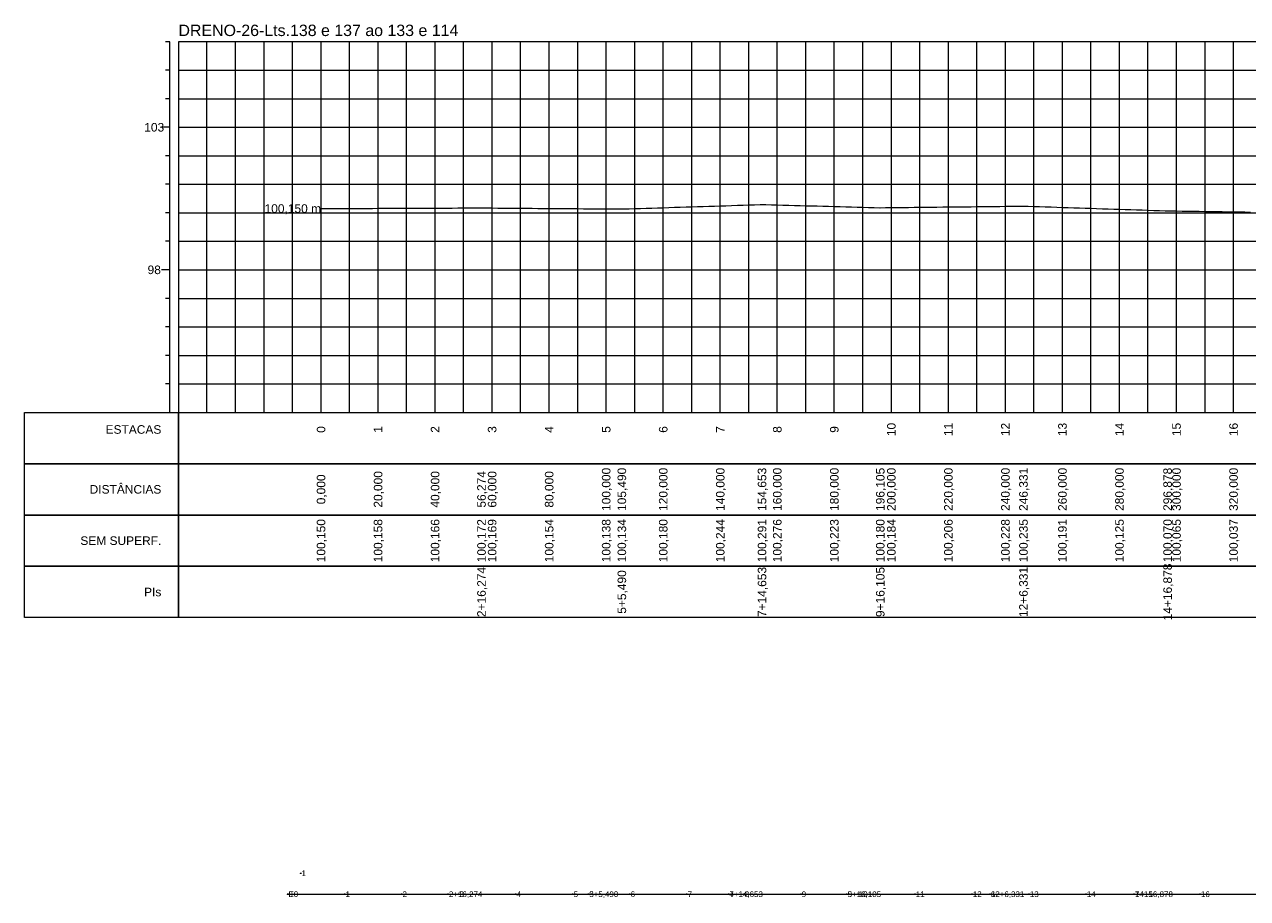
# Model space of a CAD drawing. Header units: inches. Extents: x 4562 to 6266, y 9996 to 10305.
# Tile 1 of 4: x 4562 to 4991, y 9998 to 10305. Entities that reach past the tile are written whole.
import ezdxf
from ezdxf.enums import TextEntityAlignment as Align

# ---------------------------------------------------------------- set-up
doc = ezdxf.new("R2010")
doc.units = ezdxf.units.IN
doc.header["$MEASUREMENT"] = 0
doc.header["$PDMODE"] = 34
doc.header["$PDSIZE"] = 0.2
doc.layers.get('0').update_dxf_attribs({"lineweight": 0})
doc.styles.add('$PF_GREIDE', font='arial.ttf')
doc.styles.add('$VIAS_TEXTOS_PERFIL0', font='arial.ttf')
doc.styles.get("Standard").update_dxf_attribs({"font": 'arial.ttf'})

# ---------------------------------------------------------------- blocks, each defined once
blk = doc.blocks.new('$VIAS_PERFLONG_PERFIL0')
at = {"color": 30}
for p, q in [((-3, 130), (-4.5, 130)), ((10, 0), (10, 130)), ((20, 0), (20, 130)), ((30, 0), (30, 130)), ((40, 0), (40, 130)), ((60, 0), (60, 130)), ((70, 0), (70, 130)), ((80, 0), (80, 130)), ((90, 0), (90, 130)), ((110, 0), (110, 130)), ((120, 0), (120, 130)), ((130, 0), (130, 130)), ((140, 0), (140, 130)), ((160, 0), (160, 130)), ((170, 0), (170, 130)), ((180, 0), (180, 130)), ((190, 0), (190, 130)), ((210, 0), (210, 130)), ((220, 0), (220, 130)), ((230, 0), (230, 130)), ((240, 0), (240, 130)), ((260, 0), (260, 130)), ((270, 0), (270, 130)), ((280, 0), (280, 130)), ((290, 0), (290, 130)), ((310, 0), (310, 130)), ((320, 0), (320, 130)), ((330, 0), (330, 130)), ((340, 0), (340, 130)), ((360, 0), (360, 130)), ((370, 0), (370, 130)), ((-3, 120), (-4.5, 120)), ((0, 120), (1650, 120)), ((-3, 110), (-4.5, 110)), ((0, 110), (1650, 110)), ((-3, 90), (-4.5, 90)), ((0, 90), (1650, 90)), ((-3, 80), (-4.5, 80)), ((0, 80), (1650, 80)), ((-3, 70), (-4.5, 70)), ((0, 70), (1650, 70)), ((-3, 60), (-4.5, 60)), ((0, 60), (1650, 60)), ((-3, 40), (-4.5, 40)), ((0, 40), (1650, 40)), ((-3, 30), (-4.5, 30)), ((0, 30), (1650, 30)), ((-3, 20), (-4.5, 20)), ((0, 20), (1650, 20)), ((-3, 10), (-4.5, 10)), ((0, 10), (1650, 10))]:
    blk.add_line(p, q, dxfattribs=at)
at = {"color": 36}
for p, q in [((-3, 0), (-3, 130)), ((50, 0), (50, 130)), ((100, 0), (100, 130)), ((150, 0), (150, 130)), ((200, 0), (200, 130)), ((250, 0), (250, 130)), ((300, 0), (300, 130)), ((350, 0), (350, 130)), ((-3, 100), (-6, 100)), ((0, 100), (1650, 100)), ((-3, 50), (-6, 50)), ((0, 50), (1650, 50))]:
    blk.add_line(p, q, dxfattribs=at)
at = {"color": 36, "linetype": 'Continuous'}
for points in [[(0, 0), (1650, 0), (1650, 130), (0, 130)], [(-54, 0), (0, 0), (0, -18), (-54, -18)], [(0, 0), (1650, 0), (1650, -18), (0, -18)], [(-54, -18), (0, -18), (0, -36), (-54, -36)], [(0, -18), (1650, -18), (1650, -36), (0, -36)], [(-54, -36), (0, -36), (0, -54), (-54, -54)], [(0, -36), (1650, -36), (1650, -54), (0, -54)], [(-54, -54), (0, -54), (0, -72), (-54, -72)], [(0, -54), (1650, -54), (1650, -72), (0, -72)]]:
    blk.add_lwpolyline(points, close=True, dxfattribs=at)
at = {"color": 5, "linetype": 'Continuous'}
blk.add_lwpolyline([(50, 71.5), (52, 71.51), (54, 71.52), (56, 71.52), (58, 71.53), (60, 71.54), (62, 71.55), (64, 71.56), (66, 71.56), (68, 71.57), (70, 71.58), (72, 71.59), (74, 71.59), (76, 71.6), (78, 71.61), (80, 71.62), (82, 71.63), (84, 71.63), (86, 71.64), (88, 71.65), (90, 71.66), (92, 71.67), (94, 71.67), (96, 71.68), (98, 71.69), (100, 71.7), (102, 71.7), (104, 71.71), (106, 71.72), (106.27, 71.72), (108, 71.71), (110, 71.69), (112, 71.68), (114, 71.66), (116, 71.65), (118, 71.63), (120, 71.61), (122, 71.6), (124, 71.58), (126, 71.57), (128, 71.55), (130, 71.54), (132, 71.52), (134, 71.5), (136, 71.49), (138, 71.47), (140, 71.46), (142, 71.44), (144, 71.43), (146, 71.41), (148, 71.39), (150, 71.38), (152, 71.36), (154, 71.35), (155.49, 71.34), (156, 71.35), (158, 71.42), (160, 71.48), (162, 71.54), (164, 71.61), (166, 71.67), (168, 71.74), (170, 71.8), (172, 71.86), (174, 71.93), (176, 71.99), (178, 72.05), (180, 72.12), (182, 72.18), (184, 72.25), (186, 72.31), (188, 72.37), (190, 72.44), (192, 72.5), (194, 72.57), (196, 72.63), (198, 72.69), (200, 72.76), (202, 72.82), (204, 72.89), (204.65, 72.91), (206, 72.87), (208, 72.82), (210, 72.76), (212, 72.71), (214, 72.66), (216, 72.6), (218, 72.55), (220, 72.5), (222, 72.44), (224, 72.39), (226, 72.34), (228, 72.28), (230, 72.23), (232, 72.18), (234, 72.12), (236, 72.07), (238, 72.02), (240, 71.96), (242, 71.91), (244, 71.86), (246, 71.8), (246.11, 71.8), (248, 71.82), (250, 71.84), (252, 71.87), (254, 71.89), (256, 71.91), (258, 71.93), (260, 71.95), (262, 71.98), (264, 72), (266, 72.02), (268, 72.04), (270, 72.06), (272, 72.09), (274, 72.11), (276, 72.13), (278, 72.15), (280, 72.17), (282, 72.2), (284, 72.22), (286, 72.24), (288, 72.26), (290, 72.28), (292, 72.3), (294, 72.33), (296, 72.35), (296.33, 72.35), (298, 72.3), (300, 72.23), (302, 72.17), (304, 72.1), (306, 72.04), (308, 71.97), (310, 71.91), (312, 71.84), (314, 71.77), (316, 71.71), (318, 71.64), (320, 71.58), (322, 71.51), (324, 71.45), (326, 71.38), (328, 71.32), (330, 71.25), (332, 71.19), (334, 71.12), (336, 71.05), (338, 70.99), (340, 70.92), (342, 70.86), (344, 70.79), (346, 70.73), (346.88, 70.7), (348, 70.68), (350, 70.65), (352, 70.63), (354, 70.6), (356, 70.57), (358, 70.54), (360, 70.51), (362, 70.48), (364, 70.45), (366, 70.42), (368, 70.4), (370, 70.37), (372, 70.34), (374, 70.31), (376, 70.28)], dxfattribs=at)
at = {"color": 7, "linetype": 'Continuous', "style": '$VIAS_TEXTOS_PERFIL0'}
blk.add_text('DRENO-26-Lts.138 e 137 ao 133 e 114', height=4, dxfattribs=at).set_placement((0, 132))
at = {"color": 36, "linetype": 'Continuous', "style": '$PF_GREIDE'}
for s, p in [('103', (-8.5, 100)), ('98', (-8.5, 50))]:
    blk.add_text(s, height=3, dxfattribs=at).set_placement(p, align=Align.MIDDLE_CENTER)
at = {"color": 7, "linetype": 'Continuous', "style": '$PF_GREIDE'}
for s, p in [('100,150 m', (50, 71.5)), ('ESTACAS', (-6, -6)), ('DISTÂNCIAS', (-6, -27)), ('SEM SUPERF.', (-6, -45)), ('PIs', (-6, -63))]:
    blk.add_text(s, height=3, dxfattribs=at).set_placement(p, align=Align.MIDDLE_RIGHT)
for s, p in [('10', (250, -6)), ('11', (270, -6)), ('12', (290, -6)), ('13', (310, -6)), ('14', (330, -6)), ('15', (350, -6)), ('16', (370, -6)), ('0', (50, -6)), ('1', (70, -6)), ('2', (90, -6)), ('3', (110, -6)), ('4', (130, -6)), ('5', (150, -6)), ('6', (170, -6)), ('7', (190, -6)), ('8', (210, -6)), ('9', (230, -6)), ('20,000', (70, -27)), ('40,000', (90, -27)), ('56,274', (106.27, -27)), ('60,000', (110, -27)), ('80,000', (130, -27)), ('100,000', (150, -27)), ('105,490', (155.49, -27)), ('120,000', (170, -27)), ('140,000', (190, -27)), ('154,653', (204.65, -27)), ('160,000', (210, -27)), ('180,000', (230, -27)), ('196,105', (246.11, -27)), ('200,000', (250, -27)), ('220,000', (270, -27)), ('240,000', (290, -27)), ('246,331', (296.33, -27)), ('260,000', (310, -27)), ('280,000', (330, -27)), ('296,878', (346.88, -27)), ('300,000', (350, -27)), ('320,000', (370, -27)), ('0,000', (50, -27)), ('100,150', (50, -45)), ('100,158', (70, -45)), ('100,166', (90, -45)), ('100,172', (106.27, -45)), ('100,169', (110, -45)), ('100,154', (130, -45)), ('100,138', (150, -45)), ('100,134', (155.49, -45)), ('100,180', (170, -45)), ('100,244', (190, -45)), ('100,291', (204.65, -45)), ('100,276', (210, -45)), ('100,223', (230, -45)), ('100,180', (246.11, -45)), ('100,184', (250, -45)), ('100,206', (270, -45)), ('100,228', (290, -45)), ('100,235', (296.33, -45)), ('100,191', (310, -45)), ('100,125', (330, -45)), ('100,070', (346.88, -45)), ('100,065', (350, -45)), ('100,037', (370, -45)), ('2+16,274', (106.27, -63)), ('7+14,653', (204.65, -63)), ('9+16,105', (246.11, -63)), ('12+6,331', (296.33, -63)), ('14+16,878', (346.88, -63)), ('5+5,490', (155.49, -63))]:
    blk.add_text(s, height=3, rotation=90, dxfattribs=at).set_placement(p, align=Align.MIDDLE_CENTER)

msp = doc.modelspace()

# ---------------------------------------------------------------- linework, layer by layer
msp.add_lwpolyline([(4654.48, 10000), (4710.75, 10000), (4759.97, 10000), (4809.13, 10000), (4850.59, 10000), (4900.81, 10000), (4951.36, 10000), (5000, 10000), (5021.2, 10000), (5070.31, 10000), (5118.71, 10000), (5168.71, 10000), (5215.89, 10000), (5287.45, 10000), (5335.21, 10000), (5395.02, 10000), (5436.77, 10000)])
at = {"lineweight": 0}
for p in [(4659.05, 10007.34), (4654.48, 10000), (4654.48, 10000), (4674.48, 10000), (4694.48, 10000), (4710.75, 10000), (4710.75, 10000), (4714.48, 10000), (4734.48, 10000), (4754.48, 10000), (4759.97, 10000), (4759.97, 10000), (4774.48, 10000), (4794.48, 10000), (4809.13, 10000), (4809.13, 10000), (4814.48, 10000), (4834.48, 10000), (4850.59, 10000), (4850.59, 10000), (4854.48, 10000), (4874.48, 10000), (4894.48, 10000), (4900.81, 10000), (4900.81, 10000), (4914.48, 10000), (4934.48, 10000), (4951.36, 10000), (4951.36, 10000), (4954.48, 10000), (4974.48, 10000)]:
    msp.add_point(p, dxfattribs=at)

# ---------------------------------------------------------------- block references
msp.add_blockref('$VIAS_PERFLONG_PERFIL0', (4616.15, 10169.01))

# ---------------------------------------------------------------- texts
for s, p in [('1', (4659.29, 10007.34)), ('0', (4654.72, 10000)), ('E0', (4654.72, 10000)), ('1', (4674.72, 10000)), ('2', (4694.72, 10000)), ('2', (4710.99, 10000)), ('2+16,274', (4710.99, 10000)), ('3', (4714.72, 10000)), ('4', (4734.72, 10000)), ('5', (4754.72, 10000)), ('5+5,490', (4760.21, 10000)), ('3', (4760.21, 10000)), ('6', (4774.72, 10000)), ('7', (4794.72, 10000)), ('4', (4809.37, 10000)), ('7+14,653', (4809.37, 10000)), ('8', (4814.72, 10000)), ('9', (4834.72, 10000)), ('5', (4850.83, 10000)), ('9+16,105', (4850.83, 10000)), ('10', (4854.72, 10000)), ('11', (4874.72, 10000)), ('12', (4894.72, 10000)), ('6', (4901.05, 10000)), ('12+6,331', (4901.05, 10000)), ('13', (4914.72, 10000)), ('14', (4934.72, 10000)), ('7', (4951.6, 10000)), ('14+16,878', (4951.6, 10000)), ('15', (4954.72, 10000)), ('16', (4974.72, 10000))]:
    msp.add_text(s, height=2, dxfattribs=at).set_placement(p, align=Align.MIDDLE_LEFT)

doc.saveas('drawing.dxf')
